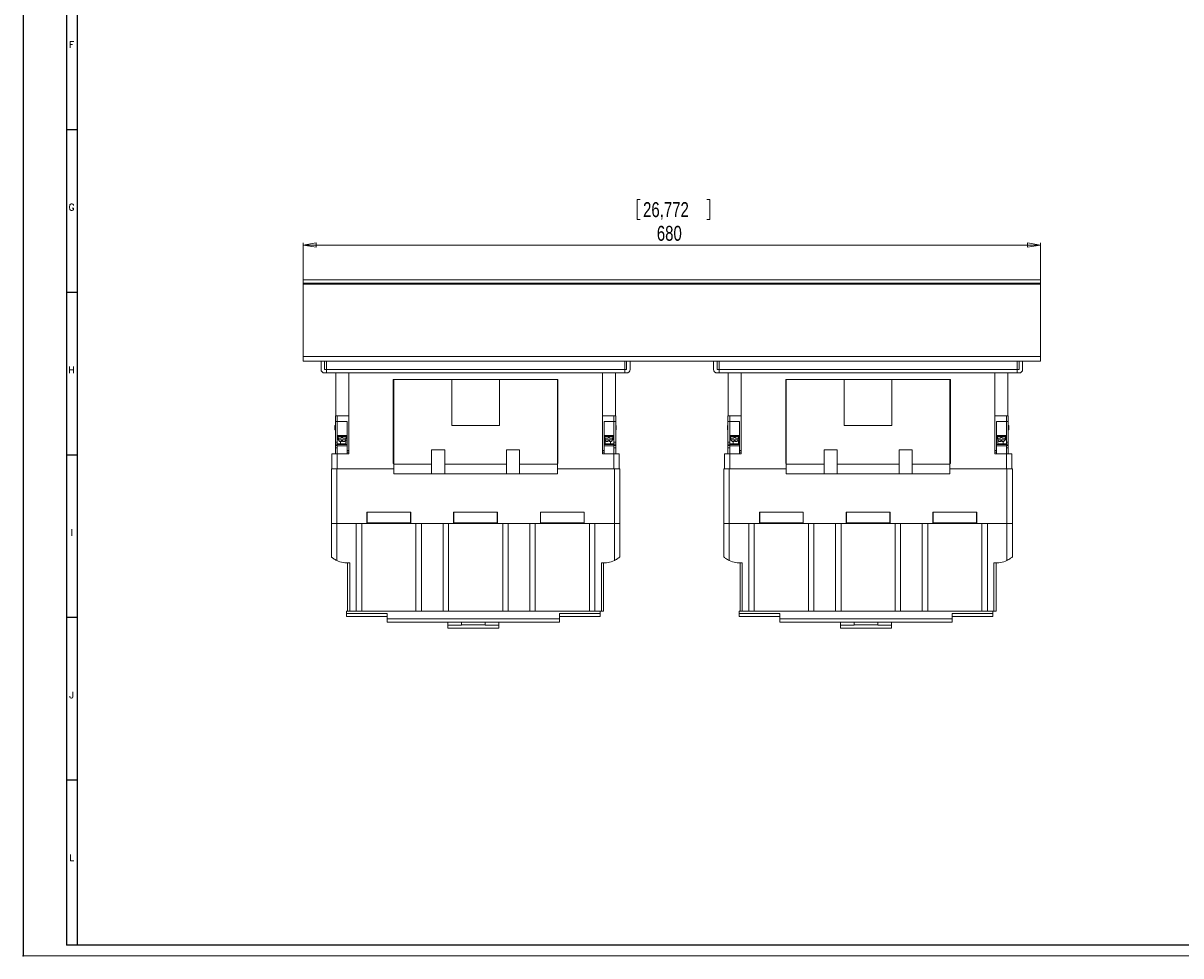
# Model space of a CAD drawing. Header units: millimetres. Extents: x 0 to 1189, y 0 to 841.
# Tile 1 of 15: x 0 to 534, y 0 to 430. Entities that reach past the tile are written whole.
import ezdxf

# ---------------------------------------------------------------- set-up
doc = ezdxf.new("R2010")
doc.units = ezdxf.units.MM
doc.header["$PDSIZE"] = -1
doc.layers.add('FORMATO', color=7, linetype='Continuous')
doc.styles.add('SLDTEXTSTYLE0', font='ROMANS')
doc.styles.add('SLDTEXTSTYLE3', font='TXT', dxfattribs={"width": 0.75})
doc.dimstyles.new('SLDDIMSTYLE0', dxfattribs={"dimtxt": 6.879167, "dimasz": 6, "dimexe": 0, "dimexo": 0.0625, "dimgap": 1.719792, "dimtad": 2, "dimdec": 1, "dimlfac": 2, "dimrnd": 1e-09, "dimzin": 12, "dimdsep": 46, "dimtxsty": 'SLDTEXTSTYLE3', "dimblk1": 'CLOSED', "dimblk2": 'CLOSED', "dimsah": 1, "dimcen": 0.09, "dimadec": 0, "dimazin": 0, "dimtfac": 1, "dimtdec": 1, "dimtofl": 0, "dimtmove": 0, "dimatfit": 3, "dimldrblk": 'CLOSED', "dimfxl": 0, "dimtolj": 1, "dimtzin": 12, "dimarcsym": 0})

# ---------------------------------------------------------------- blocks, each defined once
blk = doc.blocks.new('_CLOSED')
at = {"color": 0, "linetype": 'ByBlock', "lineweight": -2}
for p, q in [((-1, 0.166667), (0, 0)), ((-1, 0.166667), (-1, -0.166667)), ((0, 0), (-1, -0.166667)), ((0, 0), (-1, 0))]:
    blk.add_line(p, q, dxfattribs=at)
blk = doc.blocks.new('*D12')
at = {"color": 7, "linetype": 'Continuous', "lineweight": 0}
for p, q in [((283.05, 348.88), (283.05, 339.6)), ((283.05, 348.88), (284.45, 348.88)), ((316.57, 348.88), (315.18, 348.88)), ((316.57, 348.88), (316.57, 339.6)), ((283.05, 339.6), (284.45, 339.6)), ((316.57, 339.6), (315.18, 339.6)), ((129.11, 310.75), (129.11, 328.85)), ((129.11, 327.85), (469.11, 327.85)), ((469.11, 310.75), (469.11, 328.85))]:
    blk.add_line(p, q, dxfattribs=at)
at = {"color": 7, "linetype": 'Continuous', "lineweight": 0, "xscale": 6, "yscale": 6, "rotation": 180.0000000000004}
blk.add_blockref('_CLOSED', (129.11, 327.85, 0.05), dxfattribs=at)
at = {"color": 7, "linetype": 'Continuous', "lineweight": 0, "xscale": 6, "yscale": 6}
blk.add_blockref('_CLOSED', (469.11, 327.85, 0.05), dxfattribs=at)
at = {"color": 7, "linetype": 'Continuous', "lineweight": 0, "char_height": 6.879, "attachment_point": 1, "style": 'SLDTEXTSTYLE3'}
for s, insert in [('26,772', (285.84, 347.65)), ('680', (292.19, 336.72))]:
    blk.add_mtext(s, dxfattribs=dict(at, insert=insert))

msp = doc.modelspace()

# ---------------------------------------------------------------- linework, layer by layer
at = {"color": 7, "linetype": 'Continuous', "lineweight": 15}
for p, q in [((469.1089, 311.853), (129.1089, 311.853)), ((129.1089, 311.853), (129.1089, 310.253)), ((469.1089, 310.253), (129.1089, 310.253)), ((129.1089, 309.753), (129.1089, 310.253)), ((469.1089, 309.753), (129.1089, 309.753)), ((129.1089, 309.753), (129.1089, 276.453)), ((469.1089, 310.253), (469.1089, 311.853)), ((469.1089, 310.253), (469.1089, 309.753)), ((469.1089, 276.453), (469.1089, 309.753)), ((469.1089, 276.453), (129.1089, 276.453)), ((129.1089, 276.453), (129.1089, 274.353)), ((139.8589, 274.353), (129.1089, 274.353)), ((137.3589, 270.453), (137.3589, 274.353)), ((138.9589, 274.353), (138.9589, 270.453)), ((139.8589, 274.353), (139.8589, 270.453)), ((277.3589, 274.353), (139.8589, 274.353)), ((277.3589, 270.453), (277.3589, 274.353)), ((320.8589, 274.353), (277.3589, 274.353)), ((278.2589, 270.453), (278.2589, 274.353)), ((279.8589, 274.353), (279.8589, 270.453)), ((318.3589, 270.453), (318.3589, 274.353)), ((319.9589, 274.353), (319.9589, 270.453)), ((320.8589, 274.353), (320.8589, 270.453)), ((458.3589, 274.353), (320.8589, 274.353)), ((458.3589, 270.453), (458.3589, 274.353)), ((469.1089, 274.353), (458.3589, 274.353)), ((459.2589, 270.453), (459.2589, 274.353)), ((460.8589, 274.353), (460.8589, 270.453)), ((469.1089, 274.353), (469.1089, 276.453)), ((138.9589, 270.453), (139.8589, 270.453)), ((139.8589, 268.853), (138.9589, 268.853)), ((277.3589, 270.453), (139.8589, 270.453)), ((139.8589, 270.453), (139.8589, 268.853)), ((277.3589, 268.853), (139.8589, 268.853)), ((144.1089, 268.853), (144.1089, 249.103)), ((150.1089, 231.603), (150.1089, 268.853)), ((267.1089, 231.603), (267.1089, 268.853)), ((273.1089, 249.103), (273.1089, 268.853)), ((277.3589, 268.853), (277.3589, 270.453)), ((277.3589, 270.453), (278.2589, 270.453)), ((278.2589, 268.853), (277.3589, 268.853)), ((319.9589, 270.453), (320.8589, 270.453)), ((320.8589, 268.853), (319.9589, 268.853)), ((458.3589, 270.453), (320.8589, 270.453)), ((320.8589, 270.453), (320.8589, 268.853)), ((458.3589, 268.853), (320.8589, 268.853)), ((325.1089, 268.853), (325.1089, 249.103)), ((331.1089, 231.603), (331.1089, 268.853)), ((448.1089, 231.603), (448.1089, 268.853)), ((454.1089, 249.103), (454.1089, 268.853)), ((458.3589, 268.853), (458.3589, 270.453)), ((458.3589, 270.453), (459.2589, 270.453)), ((459.2589, 268.853), (458.3589, 268.853)), ((170.6089, 227.103), (170.6089, 265.853)), ((170.6089, 265.853), (170.8589, 265.853)), ((170.8589, 265.853), (170.8589, 226.853)), ((197.6089, 265.853), (170.8589, 265.853)), ((197.6089, 244.603), (197.6089, 265.853)), ((197.6089, 265.853), (219.6089, 265.853)), ((219.6089, 265.853), (219.6089, 244.603)), ((246.3589, 265.853), (219.6089, 265.853)), ((246.3589, 226.853), (246.3589, 265.853)), ((246.3589, 265.853), (246.6089, 265.853)), ((246.6089, 265.853), (246.6089, 227.103)), ((351.6089, 227.103), (351.6089, 265.853)), ((351.6089, 265.853), (351.8589, 265.853)), ((351.8589, 265.853), (351.8589, 226.853)), ((378.6089, 265.853), (351.8589, 265.853)), ((378.6089, 244.603), (378.6089, 265.853)), ((378.6089, 265.853), (400.6089, 265.853)), ((400.6089, 265.853), (400.6089, 244.603)), ((427.3589, 265.853), (400.6089, 265.853)), ((427.3589, 226.853), (427.3589, 265.853)), ((427.3589, 265.853), (427.6089, 265.853)), ((427.6089, 265.853), (427.6089, 227.103)), ((143.9589, 249.103), (143.9589, 246.503)), ((144.1089, 249.103), (143.9589, 249.103)), ((144.8589, 246.503), (143.9589, 246.503)), ((143.9589, 246.503), (143.9589, 236.9807)), ((150.1089, 249.103), (144.1089, 249.103)), ((144.8589, 246.503), (144.8589, 249.103)), ((144.8589, 249.103), (144.8589, 246.503)), ((144.8589, 236.9807), (144.8589, 246.503)), ((144.8589, 246.503), (149.3589, 246.503)), ((149.3589, 246.503), (149.3589, 233.1596)), ((267.1089, 249.103), (273.1089, 249.103)), ((267.8589, 246.503), (272.3589, 246.503)), ((267.8589, 233.1596), (267.8589, 246.503)), ((272.3589, 246.503), (272.3589, 249.103)), ((272.3589, 246.503), (272.3589, 249.103)), ((273.2589, 246.503), (272.3589, 246.503)), ((272.3589, 236.9807), (272.3589, 246.503)), ((273.1089, 249.103), (273.2589, 249.103)), ((273.2589, 246.503), (273.2589, 249.103)), ((273.2589, 236.9807), (273.2589, 246.503)), ((324.9589, 249.103), (324.9589, 246.503)), ((325.1089, 249.103), (324.9589, 249.103)), ((325.8589, 246.503), (324.9589, 246.503)), ((324.9589, 246.503), (324.9589, 236.9807)), ((331.1089, 249.103), (325.1089, 249.103)), ((325.8589, 246.503), (325.8589, 249.103)), ((325.8589, 249.103), (325.8589, 246.503)), ((325.8589, 236.9807), (325.8589, 246.503)), ((325.8589, 246.503), (330.3589, 246.503)), ((330.3589, 246.503), (330.3589, 233.1596)), ((448.1089, 249.103), (454.1089, 249.103)), ((448.8589, 246.503), (453.3589, 246.503)), ((448.8589, 233.1596), (448.8589, 246.503)), ((453.3589, 246.503), (453.3589, 249.103)), ((453.3589, 246.503), (453.3589, 249.103)), ((454.2589, 246.503), (453.3589, 246.503)), ((453.3589, 236.9807), (453.3589, 246.503)), ((454.1089, 249.103), (454.2589, 249.103)), ((454.2589, 246.503), (454.2589, 249.103)), ((454.2589, 236.9807), (454.2589, 246.503)), ((143.9589, 244.603), (143.7089, 244.603)), ((143.7089, 244.603), (143.7089, 242.603)), ((143.7089, 242.603), (143.9589, 242.603)), ((219.6089, 244.603), (197.6089, 244.603)), ((273.5089, 244.603), (273.2589, 244.603)), ((273.2589, 242.603), (273.5089, 242.603)), ((273.5089, 242.603), (273.5089, 244.603)), ((324.9589, 244.603), (324.7089, 244.603)), ((324.7089, 244.603), (324.7089, 242.603)), ((324.7089, 242.603), (324.9589, 242.603)), ((400.6089, 244.603), (378.6089, 244.603)), ((454.5089, 244.603), (454.2589, 244.603)), ((454.2589, 242.603), (454.5089, 242.603)), ((454.5089, 242.603), (454.5089, 244.603)), ((144.8589, 236.9807), (143.9589, 236.9807)), ((143.9589, 236.9807), (143.9589, 236.0416)), ((144.8589, 236.0416), (143.9589, 236.0416)), ((143.9589, 236.0416), (143.9589, 235.3861)), ((143.9589, 235.3861), (144.8589, 235.3861)), ((143.9589, 235.3861), (143.9589, 234.3945)), ((144.8589, 240.053), (149.3589, 240.053)), ((144.8589, 240.003), (145.5089, 239.953)), ((145.2089, 239.553), (144.8589, 239.553)), ((144.8589, 238.803), (145.2089, 238.803)), ((145.3839, 238.703), (144.8589, 238.703)), ((144.8589, 238.203), (145.3839, 238.203)), ((144.8589, 236.0416), (144.8589, 236.9807)), ((144.8589, 236.153), (146.3589, 236.153)), ((144.8589, 235.3861), (144.8589, 236.0416)), ((149.3589, 235.903), (144.8589, 235.903)), ((144.8589, 235.3861), (144.8589, 234.3945)), ((144.8589, 235.1895), (149.3589, 235.1895)), ((145.0589, 239.9876), (145.0589, 240.053)), ((145.2089, 238.803), (145.2089, 239.553)), ((148.9089, 239.553), (145.2089, 239.553)), ((145.2089, 238.803), (146.6839, 238.803)), ((145.3089, 240.053), (145.3089, 239.9684)), ((145.3839, 238.803), (145.3839, 238.053)), ((145.3839, 238.053), (148.7339, 238.053)), ((145.5089, 239.953), (145.5089, 239.553)), ((146.0089, 237.3191), (146.1683, 237.303)), ((146.0589, 240.053), (146.0589, 239.553)), ((146.3589, 236.153), (146.3589, 237.303)), ((146.3589, 236.153), (148.8589, 236.153)), ((146.6839, 239.053), (147.4339, 239.053)), ((146.6839, 238.803), (146.6839, 239.053)), ((147.3089, 237.803), (146.8089, 237.803)), ((147.4339, 239.053), (147.4339, 238.803)), ((147.4339, 238.803), (148.9089, 238.803)), ((147.9495, 237.303), (148.1089, 237.3191)), ((148.0589, 239.553), (148.0589, 240.053)), ((148.7339, 238.053), (148.7339, 238.803)), ((149.3589, 238.703), (148.7339, 238.703)), ((148.7339, 238.203), (148.8589, 238.203)), ((148.8589, 236.153), (148.8589, 238.203)), ((148.8589, 237.903), (149.3589, 237.903)), ((148.9089, 238.803), (148.9089, 239.553)), ((149.3589, 239.553), (148.9089, 239.553)), ((148.9089, 238.803), (149.3589, 238.803)), ((149.1089, 240.053), (149.1089, 239.553)), ((267.8589, 240.053), (272.3589, 240.053)), ((268.2089, 239.553), (267.8589, 239.553)), ((267.8589, 238.803), (268.2089, 238.803)), ((268.3839, 238.703), (267.8589, 238.703)), ((267.8589, 238.453), (268.3839, 238.453)), ((272.3589, 235.903), (267.8589, 235.903)), ((267.8589, 235.1895), (272.3589, 235.1895)), ((268.1089, 239.553), (268.1089, 240.053)), ((268.2089, 239.553), (268.2089, 238.803)), ((271.9089, 239.553), (268.2089, 239.553)), ((268.2089, 238.803), (269.6839, 238.803)), ((268.3589, 236.153), (268.3589, 238.203)), ((268.3839, 238.203), (268.3589, 238.203)), ((270.8589, 236.153), (268.3589, 236.153)), ((268.3839, 238.803), (268.3839, 238.053)), ((268.3839, 238.053), (271.7339, 238.053)), ((269.0089, 237.3191), (269.1683, 237.303)), ((269.0589, 240.053), (269.0589, 239.553)), ((269.6839, 239.053), (270.4339, 239.053)), ((269.6839, 238.803), (269.6839, 239.053)), ((270.3089, 237.803), (269.8089, 237.803)), ((270.4339, 239.053), (270.4339, 238.803)), ((270.4339, 238.803), (271.9089, 238.803)), ((270.8589, 236.153), (270.8589, 237.303)), ((272.3589, 236.153), (270.8589, 236.153)), ((270.9495, 237.303), (271.1089, 237.3191)), ((271.0589, 239.553), (271.0589, 240.053)), ((272.3589, 240.003), (271.7089, 239.953)), ((271.7089, 239.953), (271.7089, 239.553)), ((271.7339, 238.053), (271.7339, 238.803)), ((272.3589, 238.703), (271.7339, 238.703)), ((271.7339, 238.453), (272.3589, 238.453)), ((272.3589, 238.203), (271.7339, 238.203)), ((271.9089, 239.9684), (271.9089, 240.053)), ((271.9089, 238.803), (271.9089, 239.553)), ((272.3589, 239.553), (271.9089, 239.553)), ((271.9089, 238.803), (272.3589, 238.803)), ((272.1589, 240.053), (272.1589, 239.9876)), ((273.2589, 236.9807), (272.3589, 236.9807)), ((272.3589, 236.9807), (272.3589, 236.0416)), ((272.3589, 236.0416), (273.2589, 236.0416)), ((272.3589, 236.0416), (272.3589, 235.3861)), ((272.3589, 235.3861), (273.2589, 235.3861)), ((272.3589, 234.3945), (272.3589, 235.3861)), ((273.2589, 236.0416), (273.2589, 236.9807)), ((273.2589, 235.3861), (273.2589, 236.0416)), ((273.2589, 234.3945), (273.2589, 235.3861)), ((325.8589, 236.9807), (324.9589, 236.9807)), ((324.9589, 236.9807), (324.9589, 236.0416)), ((325.8589, 236.0416), (324.9589, 236.0416)), ((324.9589, 236.0416), (324.9589, 235.3861)), ((324.9589, 235.3861), (325.8589, 235.3861)), ((324.9589, 235.3861), (324.9589, 234.3945)), ((325.8589, 240.053), (330.3589, 240.053)), ((325.8589, 240.003), (326.5089, 239.953)), ((326.2089, 239.553), (325.8589, 239.553)), ((325.8589, 238.803), (326.2089, 238.803)), ((326.3839, 238.703), (325.8589, 238.703)), ((325.8589, 238.203), (326.3839, 238.203)), ((325.8589, 236.0416), (325.8589, 236.9807)), ((325.8589, 236.153), (327.3589, 236.153)), ((325.8589, 235.3861), (325.8589, 236.0416)), ((330.3589, 235.903), (325.8589, 235.903)), ((325.8589, 235.3861), (325.8589, 234.3945)), ((325.8589, 235.1895), (330.3589, 235.1895)), ((326.0589, 239.9876), (326.0589, 240.053)), ((326.2089, 238.803), (326.2089, 239.553)), ((329.9089, 239.553), (326.2089, 239.553)), ((326.2089, 238.803), (327.6839, 238.803)), ((326.3089, 240.053), (326.3089, 239.9684)), ((326.3839, 238.803), (326.3839, 238.053)), ((326.3839, 238.053), (329.7339, 238.053)), ((326.5089, 239.953), (326.5089, 239.553)), ((327.0089, 237.3191), (327.1683, 237.303)), ((327.0589, 240.053), (327.0589, 239.553)), ((327.3589, 236.153), (327.3589, 237.303)), ((327.3589, 236.153), (329.8589, 236.153)), ((327.6839, 239.053), (328.4339, 239.053)), ((327.6839, 238.803), (327.6839, 239.053)), ((328.3089, 237.803), (327.8089, 237.803)), ((328.4339, 239.053), (328.4339, 238.803)), ((328.4339, 238.803), (329.9089, 238.803)), ((328.9495, 237.303), (329.1089, 237.3191)), ((329.0589, 239.553), (329.0589, 240.053)), ((329.7339, 238.053), (329.7339, 238.803)), ((330.3589, 238.703), (329.7339, 238.703)), ((329.7339, 238.203), (329.8589, 238.203)), ((329.8589, 236.153), (329.8589, 238.203)), ((329.8589, 237.903), (330.3589, 237.903)), ((329.9089, 238.803), (329.9089, 239.553)), ((330.3589, 239.553), (329.9089, 239.553)), ((329.9089, 238.803), (330.3589, 238.803)), ((330.1089, 240.053), (330.1089, 239.553)), ((448.8589, 240.053), (453.3589, 240.053)), ((449.2089, 239.553), (448.8589, 239.553)), ((448.8589, 238.803), (449.2089, 238.803)), ((449.3839, 238.703), (448.8589, 238.703)), ((448.8589, 238.453), (449.3839, 238.453)), ((453.3589, 235.903), (448.8589, 235.903)), ((448.8589, 235.1895), (453.3589, 235.1895)), ((449.1089, 239.553), (449.1089, 240.053)), ((449.2089, 239.553), (449.2089, 238.803)), ((452.9089, 239.553), (449.2089, 239.553)), ((449.2089, 238.803), (450.6839, 238.803)), ((449.3589, 236.153), (449.3589, 238.203)), ((449.3839, 238.203), (449.3589, 238.203)), ((451.8589, 236.153), (449.3589, 236.153)), ((449.3839, 238.803), (449.3839, 238.053)), ((449.3839, 238.053), (452.7339, 238.053)), ((450.0089, 237.3191), (450.1683, 237.303)), ((450.0589, 240.053), (450.0589, 239.553)), ((450.6839, 239.053), (451.4339, 239.053)), ((450.6839, 238.803), (450.6839, 239.053)), ((451.3089, 237.803), (450.8089, 237.803)), ((451.4339, 239.053), (451.4339, 238.803)), ((451.4339, 238.803), (452.9089, 238.803)), ((451.8589, 236.153), (451.8589, 237.303)), ((453.3589, 236.153), (451.8589, 236.153)), ((451.9495, 237.303), (452.1089, 237.3191)), ((452.0589, 239.553), (452.0589, 240.053)), ((453.3589, 240.003), (452.7089, 239.953)), ((452.7089, 239.953), (452.7089, 239.553)), ((452.7339, 238.053), (452.7339, 238.803)), ((453.3589, 238.703), (452.7339, 238.703)), ((452.7339, 238.453), (453.3589, 238.453)), ((453.3589, 238.203), (452.7339, 238.203)), ((452.9089, 239.9684), (452.9089, 240.053)), ((452.9089, 238.803), (452.9089, 239.553)), ((453.3589, 239.553), (452.9089, 239.553)), ((452.9089, 238.803), (453.3589, 238.803)), ((453.1589, 240.053), (453.1589, 239.9876)), ((454.2589, 236.9807), (453.3589, 236.9807)), ((453.3589, 236.9807), (453.3589, 236.0416)), ((453.3589, 236.0416), (454.2589, 236.0416)), ((453.3589, 236.0416), (453.3589, 235.3861)), ((453.3589, 235.3861), (454.2589, 235.3861)), ((453.3589, 234.3945), (453.3589, 235.3861)), ((454.2589, 236.0416), (454.2589, 236.9807)), ((454.2589, 235.3861), (454.2589, 236.0416)), ((454.2589, 234.3945), (454.2589, 235.3861)), ((142.3589, 224.603), (142.3589, 231.603)), ((144.8589, 231.603), (142.3589, 231.603)), ((144.8589, 234.3945), (143.9589, 234.3945)), ((143.9589, 234.3945), (143.9589, 231.603)), ((144.8589, 231.603), (144.8589, 234.3945)), ((144.8589, 224.603), (144.8589, 231.603)), ((150.1089, 231.603), (144.8589, 231.603)), ((149.3589, 233.1596), (150.1089, 233.1596)), ((149.3589, 233.1596), (149.3589, 232.3002)), ((149.3589, 232.3002), (150.1089, 232.3002)), ((149.3589, 232.3002), (149.3589, 231.603)), ((188.3589, 233.353), (194.3589, 233.353)), ((188.3589, 226.853), (188.3589, 233.353)), ((194.3589, 233.353), (194.3589, 226.853)), ((222.8589, 233.353), (228.8589, 233.353)), ((222.8589, 226.853), (222.8589, 233.353)), ((228.8589, 233.353), (228.8589, 226.853)), ((267.8589, 233.1596), (267.1089, 233.1596)), ((267.8589, 232.3002), (267.1089, 232.3002)), ((272.3589, 231.603), (267.1089, 231.603)), ((267.8589, 232.3002), (267.8589, 233.1596)), ((267.8589, 231.603), (267.8589, 232.3002)), ((273.2589, 234.3945), (272.3589, 234.3945)), ((272.3589, 231.603), (272.3589, 234.3945)), ((272.3589, 224.603), (272.3589, 231.603)), ((274.8589, 231.603), (272.3589, 231.603)), ((273.2589, 231.603), (273.2589, 234.3945)), ((274.8589, 224.603), (274.8589, 231.603)), ((323.3589, 224.603), (323.3589, 231.603)), ((325.8589, 231.603), (323.3589, 231.603)), ((325.8589, 234.3945), (324.9589, 234.3945)), ((324.9589, 234.3945), (324.9589, 231.603)), ((325.8589, 231.603), (325.8589, 234.3945)), ((325.8589, 224.603), (325.8589, 231.603)), ((331.1089, 231.603), (325.8589, 231.603)), ((330.3589, 233.1596), (331.1089, 233.1596)), ((330.3589, 233.1596), (330.3589, 232.3002)), ((330.3589, 232.3002), (331.1089, 232.3002)), ((330.3589, 232.3002), (330.3589, 231.603)), ((369.3589, 233.353), (375.3589, 233.353)), ((369.3589, 226.853), (369.3589, 233.353)), ((375.3589, 233.353), (375.3589, 226.853)), ((403.8589, 233.353), (409.8589, 233.353)), ((403.8589, 226.853), (403.8589, 233.353)), ((409.8589, 233.353), (409.8589, 226.853)), ((448.8589, 233.1596), (448.1089, 233.1596)), ((448.8589, 232.3002), (448.1089, 232.3002)), ((453.3589, 231.603), (448.1089, 231.603)), ((448.8589, 232.3002), (448.8589, 233.1596)), ((448.8589, 231.603), (448.8589, 232.3002)), ((454.2589, 234.3945), (453.3589, 234.3945)), ((453.3589, 231.603), (453.3589, 234.3945)), ((453.3589, 224.603), (453.3589, 231.603)), ((455.8589, 231.603), (453.3589, 231.603)), ((454.2589, 231.603), (454.2589, 234.3945)), ((455.8589, 224.603), (455.8589, 231.603)), ((142.1089, 199.453), (142.1089, 224.603)), ((144.6089, 224.603), (142.1089, 224.603)), ((144.6089, 199.453), (144.6089, 224.603)), ((170.8589, 224.603), (144.6089, 224.603)), ((170.8589, 224.603), (144.8589, 224.603)), ((170.8589, 227.103), (170.6089, 227.103)), ((170.8589, 226.853), (188.3589, 226.853)), ((170.8589, 222.353), (170.8589, 226.853)), ((188.3589, 222.353), (188.3589, 226.853)), ((194.3589, 226.853), (222.8589, 226.853)), ((194.3589, 222.353), (194.3589, 226.853)), ((222.8589, 222.353), (222.8589, 226.853)), ((228.8589, 226.853), (246.3589, 226.853)), ((228.8589, 222.353), (228.8589, 226.853)), ((246.6089, 227.103), (246.3589, 227.103)), ((246.3589, 222.353), (246.3589, 226.853)), ((272.6089, 224.603), (246.3589, 224.603)), ((272.3589, 224.603), (246.3589, 224.603)), ((272.6089, 199.453), (272.6089, 224.603)), ((275.1089, 224.603), (272.6089, 224.603)), ((275.1089, 199.453), (275.1089, 224.603)), ((323.1089, 199.453), (323.1089, 224.603)), ((325.6089, 224.603), (323.1089, 224.603)), ((325.6089, 199.453), (325.6089, 224.603)), ((351.8589, 224.603), (325.6089, 224.603)), ((351.8589, 224.603), (325.8589, 224.603)), ((351.8589, 227.103), (351.6089, 227.103)), ((351.8589, 222.353), (351.8589, 226.853)), ((351.8589, 226.853), (369.3589, 226.853)), ((369.3589, 222.353), (369.3589, 226.853)), ((375.3589, 226.853), (403.8589, 226.853)), ((375.3589, 222.353), (375.3589, 226.853)), ((403.8589, 222.353), (403.8589, 226.853)), ((409.8589, 226.853), (427.3589, 226.853)), ((409.8589, 222.353), (409.8589, 226.853)), ((427.6089, 227.103), (427.3589, 227.103)), ((427.3589, 222.353), (427.3589, 226.853)), ((453.6089, 224.603), (427.3589, 224.603)), ((453.3589, 224.603), (427.3589, 224.603)), ((453.6089, 199.453), (453.6089, 224.603)), ((456.1089, 224.603), (453.6089, 224.603)), ((456.1089, 199.453), (456.1089, 224.603)), ((188.3589, 222.353), (170.8589, 222.353)), ((194.3589, 222.353), (188.3589, 222.353)), ((222.8589, 222.353), (194.3589, 222.353)), ((228.8589, 222.353), (222.8589, 222.353)), ((246.3589, 222.353), (228.8589, 222.353)), ((369.3589, 222.353), (351.8589, 222.353)), ((375.3589, 222.353), (369.3589, 222.353)), ((403.8589, 222.353), (375.3589, 222.353)), ((409.8589, 222.353), (403.8589, 222.353)), ((427.3589, 222.353), (409.8589, 222.353)), ((158.4839, 204.703), (158.6089, 204.703)), ((158.4839, 199.453), (158.4839, 204.703)), ((158.6089, 199.703), (158.6089, 204.703)), ((178.6089, 204.703), (158.6089, 204.703)), ((178.6089, 199.703), (178.6089, 204.703)), ((178.6089, 204.703), (178.7339, 204.703)), ((178.7339, 204.703), (178.7339, 199.453)), ((198.4839, 204.703), (198.6089, 204.703)), ((198.4839, 199.453), (198.4839, 204.703)), ((198.6089, 199.703), (198.6089, 204.703)), ((218.6089, 204.703), (198.6089, 204.703)), ((218.6089, 199.703), (218.6089, 204.703)), ((218.6089, 204.703), (218.7339, 204.703)), ((218.7339, 204.703), (218.7339, 199.453)), ((238.4839, 204.703), (238.6089, 204.703)), ((238.4839, 199.453), (238.4839, 204.703)), ((238.6089, 199.703), (238.6089, 204.703)), ((258.6089, 204.703), (238.6089, 204.703)), ((258.6089, 199.703), (258.6089, 204.703)), ((258.6089, 204.703), (258.7339, 204.703)), ((258.7339, 204.703), (258.7339, 199.453)), ((339.4839, 204.703), (339.6089, 204.703)), ((339.4839, 199.453), (339.4839, 204.703)), ((359.6089, 204.703), (339.6089, 204.703)), ((339.6089, 199.703), (339.6089, 204.703)), ((359.6089, 199.703), (359.6089, 204.703)), ((359.6089, 204.703), (359.7339, 204.703)), ((359.7339, 204.703), (359.7339, 199.453)), ((379.4839, 204.703), (379.6089, 204.703)), ((379.4839, 199.453), (379.4839, 204.703)), ((399.6089, 204.703), (379.6089, 204.703)), ((379.6089, 199.703), (379.6089, 204.703)), ((399.6089, 199.703), (399.6089, 204.703)), ((399.6089, 204.703), (399.7339, 204.703)), ((399.7339, 204.703), (399.7339, 199.453)), ((419.4839, 204.703), (419.6089, 204.703)), ((419.4839, 199.453), (419.4839, 204.703)), ((439.6089, 204.703), (419.6089, 204.703)), ((419.6089, 199.703), (419.6089, 204.703)), ((439.6089, 199.703), (439.6089, 204.703)), ((439.6089, 204.703), (439.7339, 204.703)), ((439.7339, 204.703), (439.7339, 199.453)), ((142.1089, 183.9852), (142.1089, 199.453)), ((142.1089, 199.453), (144.6089, 199.453)), ((144.6089, 182.3469), (144.6089, 199.453)), ((144.6089, 199.453), (158.4839, 199.453)), ((153.6089, 158.953), (153.6089, 199.453)), ((156.1089, 199.453), (156.1089, 158.953)), ((178.7339, 199.453), (158.4839, 199.453)), ((158.6089, 199.703), (178.6089, 199.703)), ((178.7339, 199.453), (198.4839, 199.453)), ((181.1089, 158.953), (181.1089, 199.453)), ((183.6089, 199.453), (183.6089, 158.953)), ((193.6089, 158.953), (193.6089, 199.453)), ((196.1089, 199.453), (196.1089, 158.953)), ((218.7339, 199.453), (198.4839, 199.453)), ((198.6089, 199.703), (218.6089, 199.703)), ((218.7339, 199.453), (238.4839, 199.453)), ((221.1089, 158.953), (221.1089, 199.453)), ((223.6089, 199.453), (223.6089, 158.953)), ((233.6089, 158.953), (233.6089, 199.453)), ((236.1089, 199.453), (236.1089, 158.953)), ((258.7339, 199.453), (238.4839, 199.453)), ((238.6089, 199.703), (258.6089, 199.703)), ((258.7339, 199.453), (272.6089, 199.453)), ((261.1089, 158.953), (261.1089, 199.453)), ((263.6089, 199.453), (263.6089, 158.953)), ((272.6089, 182.3469), (272.6089, 199.453)), ((272.6089, 199.453), (275.1089, 199.453)), ((275.1089, 183.9852), (275.1089, 199.453)), ((323.1089, 183.9852), (323.1089, 199.453)), ((323.1089, 199.453), (325.6089, 199.453)), ((325.6089, 182.3469), (325.6089, 199.453)), ((325.6089, 199.453), (339.4839, 199.453)), ((334.6089, 158.953), (334.6089, 199.453)), ((337.1089, 199.453), (337.1089, 158.953)), ((359.7339, 199.453), (339.4839, 199.453)), ((339.6089, 199.703), (359.6089, 199.703)), ((359.7339, 199.453), (379.4839, 199.453)), ((362.1089, 158.953), (362.1089, 199.453)), ((364.6089, 199.453), (364.6089, 158.953)), ((374.6089, 158.953), (374.6089, 199.453)), ((377.1089, 199.453), (377.1089, 158.953)), ((399.7339, 199.453), (379.4839, 199.453)), ((379.6089, 199.703), (399.6089, 199.703)), ((399.7339, 199.453), (419.4839, 199.453)), ((402.1089, 158.953), (402.1089, 199.453)), ((404.6089, 199.453), (404.6089, 158.953)), ((414.6089, 158.953), (414.6089, 199.453)), ((417.1089, 199.453), (417.1089, 158.953)), ((439.7339, 199.453), (419.4839, 199.453)), ((419.6089, 199.703), (439.6089, 199.703)), ((439.7339, 199.453), (453.6089, 199.453)), ((442.1089, 158.953), (442.1089, 199.453)), ((444.6089, 199.453), (444.6089, 158.953)), ((453.6089, 182.3469), (453.6089, 199.453)), ((453.6089, 199.453), (456.1089, 199.453)), ((456.1089, 183.9852), (456.1089, 199.453)), ((149.6089, 158.953), (149.6089, 181.203)), ((150.6089, 181.2466), (150.6089, 158.953)), ((266.6089, 158.953), (266.6089, 181.2466)), ((267.6089, 181.203), (267.6089, 158.953)), ((330.6089, 158.953), (330.6089, 181.203)), ((331.6089, 181.2466), (331.6089, 158.953)), ((447.6089, 158.953), (447.6089, 181.2466)), ((448.6089, 181.203), (448.6089, 158.953)), ((149.1089, 158.953), (149.1089, 157.953)), ((149.1089, 158.953), (266.1089, 158.953)), ((149.1089, 157.953), (167.8553, 157.953)), ((149.1089, 157.953), (149.1089, 156.453)), ((167.8553, 156.453), (149.1089, 156.453)), ((167.8553, 157.953), (167.8553, 155.453)), ((167.8553, 155.453), (247.3625, 155.453)), ((167.8553, 153.953), (167.8553, 155.453)), ((247.3625, 157.953), (266.1089, 157.953)), ((247.3625, 155.453), (247.3625, 157.953)), ((247.3625, 156.453), (266.1089, 156.453)), ((247.3625, 155.453), (247.3625, 153.953)), ((266.1089, 158.953), (266.1089, 157.953)), ((266.1089, 158.953), (266.6089, 158.953)), ((266.1089, 157.953), (266.1089, 156.453)), ((267.6089, 158.953), (266.6089, 158.953)), ((330.1089, 158.953), (447.1089, 158.953)), ((330.1089, 158.953), (330.1089, 157.953)), ((330.1089, 157.953), (348.8553, 157.953)), ((330.1089, 157.953), (330.1089, 156.453)), ((348.8553, 156.453), (330.1089, 156.453)), ((348.8553, 157.953), (348.8553, 155.453)), ((348.8553, 155.453), (428.3625, 155.453)), ((348.8553, 153.953), (348.8553, 155.453)), ((428.3625, 157.953), (447.1089, 157.953)), ((428.3625, 155.453), (428.3625, 157.953)), ((428.3625, 156.453), (447.1089, 156.453)), ((428.3625, 155.453), (428.3625, 153.953)), ((447.1089, 158.953), (447.1089, 157.953)), ((447.1089, 158.953), (447.6089, 158.953)), ((447.1089, 157.953), (447.1089, 156.453)), ((448.6089, 158.953), (447.6089, 158.953)), ((167.8553, 153.953), (247.3625, 153.953)), ((195.8589, 153.953), (195.8589, 152.5926)), ((195.8589, 152.5926), (195.8589, 151.0926)), ((202.1089, 152.5926), (195.8589, 152.5926)), ((195.8589, 151.0926), (219.3589, 151.0926)), ((202.1089, 153.953), (202.1089, 152.703)), ((202.1089, 152.703), (213.1089, 152.703)), ((202.1089, 152.703), (202.1089, 152.5926)), ((213.1089, 152.703), (213.1089, 153.953)), ((213.1089, 152.5926), (213.1089, 152.703)), ((219.3589, 152.5926), (213.1089, 152.5926)), ((219.3589, 153.953), (219.3589, 152.5926)), ((219.3589, 151.0926), (219.3589, 152.5926)), ((348.8553, 153.953), (428.3625, 153.953)), ((376.8589, 153.953), (376.8589, 152.5926)), ((376.8589, 152.5926), (376.8589, 151.0926)), ((383.1089, 152.5926), (376.8589, 152.5926)), ((376.8589, 151.0926), (400.3589, 151.0926)), ((383.1089, 153.953), (383.1089, 152.703)), ((383.1089, 152.703), (394.1089, 152.703)), ((383.1089, 152.703), (383.1089, 152.5926)), ((394.1089, 152.703), (394.1089, 153.953)), ((394.1089, 152.5926), (394.1089, 152.703)), ((400.3589, 152.5926), (394.1089, 152.5926)), ((400.3589, 153.953), (400.3589, 152.5926)), ((400.3589, 151.0926), (400.3589, 152.5926))]:
    msp.add_line(p, q, dxfattribs=at)
at = {"color": 7, "linetype": 'Continuous', "lineweight": 15, "flags": 128}
for points in [[(146.0089, 237.3191), (146.0089, 237.3191)], [(148.1089, 237.3191), (148.1089, 237.3191)], [(269.0089, 237.3191), (269.0089, 237.3191)], [(271.1089, 237.3191), (271.1089, 237.3191)], [(327.0089, 237.3191), (327.0089, 237.3191)], [(329.1089, 237.3191), (329.1089, 237.3191)], [(450.0089, 237.3191), (450.0089, 237.3191)], [(452.1089, 237.3191), (452.1089, 237.3191)]]:
    msp.add_lwpolyline(points, dxfattribs=at)
at = {"color": 7, "linetype": 'Continuous', "lineweight": 15}
for centre, radius, start, end in [((138.9589, 270.453), 1.6, 180, 270), ((278.2589, 270.453), 1.6, 270, 0), ((319.9589, 270.453), 1.6, 180, 270), ((459.2589, 270.453), 1.6, 270, 0), ((146.1339, 238.053), 0.75, 180, 260.334593), ((147.9839, 238.053), 0.75, 279.666913, 0), ((269.1339, 238.053), 0.75, 180, 260.334593), ((270.9839, 238.053), 0.75, 279.666913, 0), ((327.1339, 238.053), 0.75, 180, 260.334593), ((328.9839, 238.053), 0.75, 279.666913, 0), ((450.1339, 238.053), 0.75, 180, 260.334593), ((451.9839, 238.053), 0.75, 279.666913, 0), ((149.6089, 192.703), 11.5, 244.228538, 274.988542), ((267.6089, 192.703), 11.5, 265.011458, 295.771462), ((330.6089, 192.703), 11.5, 244.228538, 274.988542), ((448.6089, 192.703), 11.5, 265.011458, 295.771462)]:
    msp.add_arc(centre, radius, start, end, dxfattribs=at)
for points, knots in [([(146.1683, 237.303), (146.1947, 237.303), (146.2484, 237.303), (146.3983, 237.303), (146.5868, 237.303), (146.7357, 237.303), (146.8089, 237.303)], [0, 0, 0, 0, 0.24586335, 0.5, 0.75413665, 1, 1, 1, 1]), ([(146.8089, 237.303), (146.8089, 237.312), (146.8089, 237.3297), (146.8089, 237.4689), (146.8089, 237.6382), (146.8089, 237.76), (146.8089, 237.803)], [0, 0, 0, 0, 0.29157568, 0.57565941, 0.85022999, 1, 1, 1, 1]), ([(147.3089, 237.803), (147.3089, 237.7266), (147.3089, 237.5738), (147.3089, 237.4073), (147.3089, 237.3162), (147.3089, 237.3069), (147.3089, 237.303)], [0, 0, 0, 0, 0.26915951, 0.53824284, 0.80945021, 1, 1, 1, 1]), ([(147.3089, 237.303), (147.3821, 237.303), (147.531, 237.303), (147.7195, 237.303), (147.8693, 237.303), (147.923, 237.303), (147.9495, 237.303)], [0, 0, 0, 0, 0.24586335, 0.5, 0.75413665, 1, 1, 1, 1]), ([(269.1683, 237.303), (269.1947, 237.303), (269.2484, 237.303), (269.3983, 237.303), (269.5868, 237.303), (269.7357, 237.303), (269.8089, 237.303)], [0, 0, 0, 0, 0.24586335, 0.5, 0.75413665, 1, 1, 1, 1]), ([(269.8089, 237.303), (269.8089, 237.312), (269.8089, 237.3297), (269.8089, 237.4689), (269.8089, 237.6382), (269.8089, 237.76), (269.8089, 237.803)], [0, 0, 0, 0, 0.29157568, 0.57565941, 0.85022999, 1, 1, 1, 1]), ([(270.3089, 237.803), (270.3089, 237.7266), (270.3089, 237.5738), (270.3089, 237.4073), (270.3089, 237.3162), (270.3089, 237.3069), (270.3089, 237.303)], [0, 0, 0, 0, 0.26915951, 0.53824284, 0.80945021, 1, 1, 1, 1]), ([(270.3089, 237.303), (270.3821, 237.303), (270.531, 237.303), (270.7195, 237.303), (270.8693, 237.303), (270.923, 237.303), (270.9495, 237.303)], [0, 0, 0, 0, 0.24586335, 0.5, 0.75413665, 1, 1, 1, 1]), ([(327.1683, 237.303), (327.1947, 237.303), (327.2484, 237.303), (327.3983, 237.303), (327.5868, 237.303), (327.7357, 237.303), (327.8089, 237.303)], [0, 0, 0, 0, 0.24586335, 0.5, 0.75413665, 1, 1, 1, 1]), ([(327.8089, 237.303), (327.8089, 237.312), (327.8089, 237.3297), (327.8089, 237.4689), (327.8089, 237.6382), (327.8089, 237.76), (327.8089, 237.803)], [0, 0, 0, 0, 0.29157568, 0.57565941, 0.85022999, 1, 1, 1, 1]), ([(328.3089, 237.803), (328.3089, 237.7266), (328.3089, 237.5738), (328.3089, 237.4073), (328.3089, 237.3162), (328.3089, 237.3069), (328.3089, 237.303)], [0, 0, 0, 0, 0.26915951, 0.53824284, 0.80945021, 1, 1, 1, 1]), ([(328.3089, 237.303), (328.3821, 237.303), (328.531, 237.303), (328.7195, 237.303), (328.8693, 237.303), (328.923, 237.303), (328.9495, 237.303)], [0, 0, 0, 0, 0.24586335, 0.5, 0.75413665, 1, 1, 1, 1]), ([(450.1683, 237.303), (450.1947, 237.303), (450.2484, 237.303), (450.3983, 237.303), (450.5868, 237.303), (450.7357, 237.303), (450.8089, 237.303)], [0, 0, 0, 0, 0.24586335, 0.5, 0.75413665, 1, 1, 1, 1]), ([(450.8089, 237.303), (450.8089, 237.312), (450.8089, 237.3297), (450.8089, 237.4689), (450.8089, 237.6382), (450.8089, 237.76), (450.8089, 237.803)], [0, 0, 0, 0, 0.29157568, 0.57565941, 0.85022999, 1, 1, 1, 1]), ([(451.3089, 237.803), (451.3089, 237.7266), (451.3089, 237.5738), (451.3089, 237.4073), (451.3089, 237.3162), (451.3089, 237.3069), (451.3089, 237.303)], [0, 0, 0, 0, 0.26915951, 0.53824284, 0.80945021, 1, 1, 1, 1]), ([(451.3089, 237.303), (451.3821, 237.303), (451.531, 237.303), (451.7195, 237.303), (451.8693, 237.303), (451.923, 237.303), (451.9495, 237.303)], [0, 0, 0, 0, 0.24586335, 0.5, 0.75413665, 1, 1, 1, 1]), ([(142.1089, 183.9852), (142.129, 183.9677), (142.1692, 183.9328), (142.4956, 183.6614), (143.0298, 183.26), (143.7696, 182.7771), (144.3349, 182.4873), (144.6089, 182.3469)], [0, 0, 0, 0, 0.16554611, 0.33030214, 0.55603118, 0.78488416, 1, 1, 1, 1]), ([(272.6089, 182.3469), (272.9247, 182.5103), (273.5559, 182.8368), (274.3137, 183.3498), (274.8196, 183.7401), (275.0725, 183.9538), (275.0982, 183.976), (275.1089, 183.9852)], [0, 0, 0, 0, 0.2483194, 0.4962295, 0.71024726, 0.87958397, 1, 1, 1, 1]), ([(323.1089, 183.9852), (323.129, 183.9677), (323.1692, 183.9328), (323.4956, 183.6614), (324.0298, 183.26), (324.7696, 182.7771), (325.3349, 182.4873), (325.6089, 182.3469)], [0, 0, 0, 0, 0.16554611, 0.33030214, 0.55603118, 0.78488416, 1, 1, 1, 1]), ([(453.6089, 182.3469), (453.9247, 182.5103), (454.5559, 182.8368), (455.3137, 183.3498), (455.8196, 183.7401), (456.0725, 183.9538), (456.0982, 183.976), (456.1089, 183.9852)], [0, 0, 0, 0, 0.2483194, 0.4962295, 0.71024726, 0.87958397, 1, 1, 1, 1])]:
    msp.add_open_spline(points, degree=3, knots=knots, dxfattribs=at)
at = {"layer": 'FORMATO'}
for p, q in [((0, 841), (0, 0)), ((20, 831), (20, 5)), ((25, 5), (25, 831)), ((25, 381), (20, 381)), ((25, 306), (20, 306)), ((25, 231), (20, 231)), ((25, 156), (20, 156)), ((25, 81), (20, 81)), ((25, 5), (20, 5)), ((1181.5245, 5), (22.5245, 5))]:
    msp.add_line(p, q, dxfattribs=at)
at = {"layer": 'FORMATO', "lineweight": 0}
msp.add_line((0, 0), (1189, 0), dxfattribs=at)
at = {"layer": 'FORMATO', "color": 7}
msp.add_point((0, 0), dxfattribs=at)

# ---------------------------------------------------------------- texts
at = {"layer": 'FORMATO', "char_height": 3, "attachment_point": 1, "style": 'SLDTEXTSTYLE0'}
for s, insert in [('F', (21.1796, 421.803)), ('G', (20.9566, 346.803)), ('H', (20.8837, 271.803)), ('I', (21.915, 196.803)), ('J', (21.3254, 121.803)), ('L', (21.2504, 46.803))]:
    msp.add_mtext(s, dxfattribs=dict(at, insert=insert))

# ---------------------------------------------------------------- dimensions: what is measured, and where the dimension line sits
at = {"color": 7, "linetype": 'Continuous', "lineweight": 0}
dim = msp.add_linear_dim(base=(469.1089, 327.853), p1=(129.1089, 309.753), p2=(469.1089, 309.753), dimstyle='SLDDIMSTYLE0', dxfattribs=at)
dim.commit()
dim.dimension.update_dxf_attribs({"geometry": '*D12', "text_midpoint": (299.8105, 327.853), "dimtype": 160})

doc.saveas('drawing.dxf')
